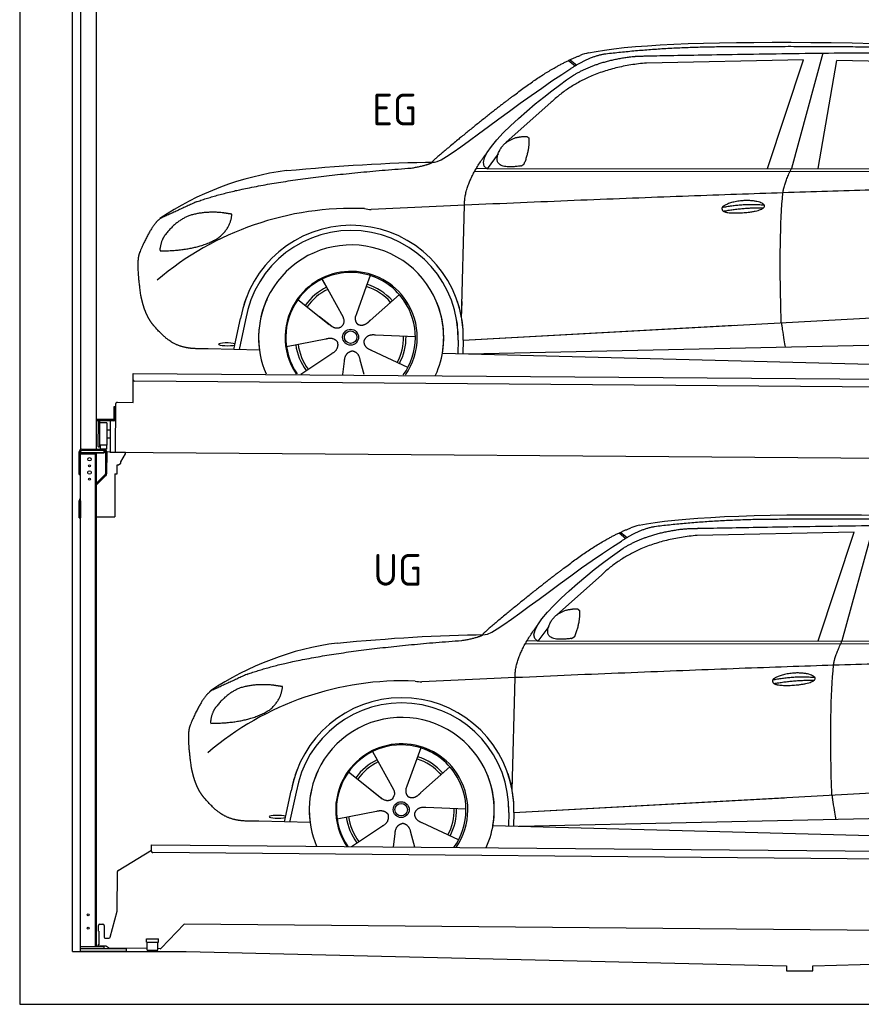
# Model space of a CAD drawing. Header units: millimetres. Extents: x -411 to 6777, y 0 to 6377.
# Tile 1 of 6: x 0 to 3183, y 0 to 3725. Entities that reach past the tile are written whole.
import ezdxf

# ---------------------------------------------------------------- set-up
doc = ezdxf.new("R2010")
doc.units = ezdxf.units.MM
for name, color, linetype, lineweight in [('car', 10, 'Continuous', 25), ('Gebäude', 7, 'Continuous', 25), ('Logo', 7, 'Continuous', 25), ('Plattform', 7, 'Continuous', 25), ('Ständer hinten', 7, 'Continuous', 25)]:
    doc.layers.add(name, color=color, linetype=linetype, lineweight=lineweight)
doc.styles.get("Standard").update_dxf_attribs({"font": 'ISOCP.SHX'})

# ---------------------------------------------------------------- blocks, each defined once
blk = doc.blocks.new('UG Plattfrom Gl550')
at = {"layer": 'Plattform'}
for p, q in [((498.1, 578.8), (498.2, 597.8)), ((498.2, 597.8), (498.3, 603.8)), ((498.3, 603.8), (5435.1, 560.7)), ((371.8, 506.3), (498.1, 583.5)), ((5429.8, 530.7), (503, 573.7)), ((368.7, 352.3), (369.4, 502.1)), ((342.2, 253.9), (368.7, 352.3)), ((297.4, 276.5), (297.6, 298.5)), ((302.6, 303.5), (314.6, 303.4)), ((319.6, 298.3), (319.2, 255.3)), ((621.4, 302.7), (535.3, 212)), ((5347, 261.5), (621.4, 302.7)), ((297.4, 276.5), (299.7, 276.5)), ((299.7, 276.5), (299.3, 225.5)), ((296.9, 220.5), (297, 225.5)), ((299.3, 225.5), (297, 225.5)), ((324.2, 250.3), (337.3, 250.2)), ((479.6, 234.9), (479.7, 247.9)), ((479.6, 234.9), (524.6, 234.5)), ((479.7, 247.9), (524.7, 247.5)), ((481.8, 204.9), (482.1, 234.9)), ((521.8, 204.6), (522.1, 234.6)), ((524.6, 234.5), (524.7, 247.5)), ((325.2, 220.3), (296.9, 220.5)), ((335.5, 213.3), (328.3, 219.2)), ((481.8, 210.9), (338.6, 212.2)), ((481.8, 204.9), (521.8, 204.6)), ((531.7, 210.5), (521.8, 210.6))]:
    blk.add_line(p, q, dxfattribs=at)
for centre, start, end in [((503.1, 578.7), 179.5, 269.5), ((374.4, 502.1), 121.4261, 179.5), ((302.6, 298.5), 89.5, 179.5), ((314.6, 298.4), 359.5, 89.5), ((324.2, 255.3), 179.5, 269.5), ((337.4, 255.2), 269.5, 344.9258), ((325.1, 215.3), 50.8402, 89.5), ((338.6, 217.2), 230.8402, 269.5), ((531.7, 215.5), 269.5, 316.4902)]:
    blk.add_arc(centre, 5, start, end, dxfattribs=at)
blk = doc.blocks.new('Palette EG Gl550')
at = {"layer": 'Plattform'}
for p, q in [((428.6, 2277), (429.5, 2387)), ((429.5, 2387), (5467.3, 2348)), ((5462.1, 2318), (434.2, 2357)), ((362.6, 2087.5), (363.6, 2272.5)), ((368.6, 2277.5), (428.6, 2277)), ((356.5, 2260.3), (356.1, 2214.3)), ((363.5, 2260.2), (356.5, 2260.3)), ((358.1, 2213.3), (358.5, 2260.3)), ((354.1, 2212.3), (292.8, 2212.8)), ((293.1, 2212.8), (293.1, 2207.8)), ((293.1, 2210.8), (355.1, 2210.3)), ((355.1, 2207.3), (293.1, 2207.8)), ((297.3, 2110.5), (298, 2204.5)), ((302, 2204.5), (301.3, 2110.5)), ((330, 2199.4), (329.3, 2115.2)), ((342.6, 2207.4), (341.7, 2087.7)), ((355.1, 2207.3), (355.1, 2210.3)), ((363.1, 2213.2), (358.1, 2213.3)), ((358.2, 2213.3), (363.1, 2213.2)), ((342.3, 2171.9), (329.8, 2172.3)), ((342.1, 2141.7), (329.5, 2141.8)), ((328.9, 2115), (303.9, 2115)), ((303.9, 2115), (303.9, 2100)), ((328.9, 2115), (303.9, 2115)), ((303.9, 2115), (303.9, 2100)), ((303.9, 2100), (328.9, 2100)), ((328.9, 2100), (303.9, 2100)), ((328.9, 2115), (328.9, 2100)), ((328.9, 2115), (328.9, 2100)), ((5465, 2048), (341.7, 2087.7))]:
    blk.add_line(p, q, dxfattribs=at)
for centre, radius, start, end in [((434.3, 2362), 5, 179.556, 269.556), ((368.6, 2272.5), 5, 89.556, 179.556), ((300, 2204.5), 2, 359.3444, 179.3444), ((302.4, 2200.4), 0.4, 179.3444, 271.7264), ((313.4, 1873.4), 326.8, 87.1681, 91.938), ((329.6, 2199.4), 0.4, 359.3444, 86.9565), ((354.1, 2214.3), 2.01, 269.7445, 359.3674), ((355.1, 2213.3), 3, 269.7663, 359.5554), ((355.1, 2213.3), 6, 269.556, 359.556), ((355.1, 2213.3), 6, 269.5566, 359.5553), ((299.3, 2110.5), 2, 179.3444, 359.3444), ((301.7, 2114.6), 0.4, 86.9623, 179.3444), ((302.7, 2123.3), 8.39, 263.3001, 278.0521), ((328.9, 2115.2), 0.4, 267.6536, 359.3444)]:
    blk.add_arc(centre, radius, start, end, dxfattribs=at)
blk = doc.blocks.new('Ständer hinten')
at = {"layer": 'Ständer hinten'}
for p, q in [((229.9, 5112), (229.9, 2098.6)), ((229.9, 5112), (289.9, 5112)), ((289.9, 2100), (289.9, 5112)), ((289.9, 4992), (312.9, 4992)), ((312.9, 4992), (312.9, 4490.7)), ((312.9, 4490.7), (289.9, 4491)), ((230, 2090), (230, 2087)), ((230, 2087), (318.9, 2087)), ((318.9, 2095), (235, 2095)), ((318.9, 2095), (318.9, 2087))]:
    blk.add_line(p, q, dxfattribs=at)
blk = doc.blocks.new('Car_EG')
at = {"layer": 'car'}
for p, q in [((3037.9, 3598.8), (2918.5, 3161.9)), ((2075.4, 3570.6), (2101.4, 3550.1)), ((2081.3, 3573.3), (2106.7, 3553.2)), ((2964.5, 3573), (2370.7, 3561.1)), ((2828.5, 3161.9), (2964.5, 3573)), ((3020.2, 3162), (3091, 3571.1)), ((3792.6, 3554.8), (3091, 3571.1)), ((2009.8, 3412.5), (1839, 3260.1)), ((1809.4, 3217), (1768.3, 3161.3)), ((1721.3, 3152.4), (4364.6, 3149.2)), ((1768.3, 3161.3), (1727, 3162.4)), ((1768.3, 3161.3), (4420.2, 3162.7)), ((1671.2, 2597.6), (1682.3, 3023.1)), ((1325.6, 2757.3), (1310.5, 2715.6)), ((1143.3, 2743.6), (1160.5, 2712.6)), ((1143.5, 2743.6), (1222.8, 2599.9)), ((1310.5, 2715.6), (1273.2, 2612.5)), ((1435.9, 2685.1), (1325, 2587)), ((1052.3, 2666.4), (1171, 2572.3)), ((1671.2, 2597.6), (1672.8, 2658.3)), ((1273.2, 2612.5), (1269.4, 2602.2)), ((1677.7, 2513), (3547.7, 2615.1)), ((810, 2477.3), (835.6, 2594.9)), ((854.1, 2589.5), (829.5, 2476.7)), ((1133.8, 2601.8), (1180.1, 2565.1)), ((1677.7, 2513), (2701.8, 2569)), ((1009, 2488.8), (1157.7, 2517.7)), ((1496.5, 2525.5), (1345.2, 2531.8)), ((1658.1, 2512.4), (1656.8, 2462)), ((1677.7, 2513), (1676.5, 2461.5)), ((1697, 2460.9), (3582.9, 2502.3)), ((907, 2474.7), (712.8, 2479.9)), ((1063.5, 2384.5), (1180.5, 2462.2)), ((1468.3, 2409.5), (1331, 2473.5)), ((1598.6, 2463.5), (3647.1, 2410.1)), ((1222.2, 2383.1), (1228.3, 2432.6)), ((1303.4, 2382.4), (1288.2, 2437.1))]:
    blk.add_line(p, q, dxfattribs=at)
for radius in [30.1, 23.6]:
    blk.add_circle((1251.5, 2523.8), radius, dxfattribs=at)
for centre, radius, start, end in [((2188.5, 3429.2), 174.5, 102.3489, 113.0153), ((1156.1, 2041.5), 1122.3, 97.5147, 123.9129), ((1259.2, 1870.1), 1141.2, 87.724, 130.3913), ((1332, 3124.5), 117.4, 256.4608, 268.6636), ((1253.6, 2522.9), 424.2, 10.1481, 170.2223), ((1253.4, 2522.7), 404.8, 358.5419, 170.499), ((1253.6, 2522.9), 350, 350.2258, 187.9239), ((1251.5, 2523.8), 245, 51.7123, 188.2101), ((1253.6, 2522.9), 250, 34.003, 143.5989), ((1251.5, 2523.8), 245, 30.221, 72.4019), ((1251.5, 2523.8), 209.6, 41.1302, 72.8747), ((1251.5, 2523.8), 209.6, 115.7372, 144.8747), ((1251.5, 2523.8), 200.6, 115.5705, 145.0215), ((1251.5, 2523.8), 200.6, 41.1155, 72.9111), ((1253.6, 2522.9), 424.2, 158.9384, 170.2223), ((1253.6, 2522.9), 350, 154.4856, 203.0931), ((1253.6, 2522.9), 350, 154.4856, 157.347), ((1253.6, 2522.9), 250, 143.5989, 213.5789), ((1251.5, 2523.8), 245, 144.4019, 214.6129), ((1253.6, 2522.9), 250, 143.5989, 147.9713), ((1251.5, 2523.8), 245, 143.0042, 147.4925), ((1251.5, 2523.8), 200.6, 41.1155, 44.3784), ((1251.5, 2523.8), 245, 324.3871, 34.5977), ((1253.6, 2522.9), 250, 325.4211, 34.003), ((1253.6, 2522.9), 250, 29.7422, 34.003), ((1253.6, 2522.9), 350, 350.2258, 23.1163), ((1253.6, 2522.9), 424.2, 358.6661, 18.6635), ((1253.6, 2522.9), 350, 335.9069, 11.3993), ((1253.6, 2522.9), 404.6, 358.5068, 9.6777), ((1253.6, 2522.9), 424.2, 358.6661, 9.1695), ((1251.5, 2523.8), 200.6, 187.5904, 217.0215), ((1251.5, 2523.8), 200.6, 331.5904, 1.0215), ((1251.5, 2523.8), 209.6, 331.7372, 0.8747), ((1251.5, 2523.8), 209.6, 187.7372, 216.8747)]:
    blk.add_arc(centre, radius, start, end, dxfattribs=at)
blk.add_ellipse((785.5, 2496.9), major_axis=(33.6, -0.3), ratio=0.157274, start_param=0.513473, end_param=5.704241, dxfattribs=at)
for points, degree in [([(2151.2, 3599.7), (2438.8, 3661.3), (3323.8, 3648), (4495.8, 3584.7)], 3), ([(2681.9, 3622.1), (2439, 3622), (2209.6, 3594.1)], 2), ([(3646, 3607.4), (3297.8, 3626.8), (2681.9, 3622.1)], 2), ([(1866.9, 3436.8), (2008, 3547.1), (2120.2, 3589.8)], 2), ([(2209.6, 3594.1), (2153.4, 3585.1), (2085, 3539.8)], 2), ([(2091.3, 3513.1), (2185.1, 3570.8), (2320.7, 3586)], 2), ([(1568.6, 3185.8), (1604.3, 3182), (1906.5, 3430.9), (2085, 3539.8)], 3), ([(2370.7, 3561.1), (2146.6, 3541.8), (2009.8, 3412.5)], 2), ([(1768.3, 3161.3), (1685.3, 3201.4), (1979.2, 3437.7), (2091.3, 3513.1)], 3), ([(1866.9, 3436.8), (1785.8, 3376.3), (1683.4, 3292.9), (1554.1, 3187.7), (1560, 3185.7)], 4), ([(1817.6, 3234.6), (1834.1, 3264.9), (1876.9, 3279)], 2), ([(1876.9, 3279), (1905.6, 3284.7), (1918.5, 3283.5)], 2), ([(1918.5, 3283.5), (1924.5, 3277.4), (1927, 3277.3)], 2), ([(1908.1, 3179.4), (1929.6, 3232.4), (1927, 3277.3)], 2), ([(1682.3, 3023.1), (1679.9, 3106.7), (1768.8, 3224)], 2), ([(1894.6, 3171.7), (1772.4, 3153), (1817.6, 3234.6)], 2), ([(1009.4, 3154.2), (1205.7, 3172.1), (1390.9, 3185.2), (1568.6, 3185.8)], 3), ([(1480.7, 3163.9), (1533.9, 3171.8), (1559.7, 3184.7)], 2), ([(1894.6, 3171.7), (1900.7, 3173.5), (1908.1, 3179.4)], 2), ([(667.1, 3035.4), (903.7, 3122), (1480.7, 3163.9)], 2), ([(2886.6, 3070), (2889.7, 3101), (2918.5, 3161.9)], 2), ([(4638.8, 3091), (3762.4, 3119.4), (1329.3, 3007.2)], 2), ([(667.1, 3035.4), (532.9, 2973.5)], 1), ([(2656.5, 3014.7), (2732, 3030.9), (2815.5, 3024.4)], 2), ([(643.1, 2984.4), (590.8, 2963.7), (552.7, 2913.7)], 2), ([(770, 2994.2), (702.5, 3001.9), (643.1, 2984.4)], 2), ([(752.9, 2900.7), (798.9, 2937.7), (802.6, 2989.5)], 2), ([(802.6, 2989.5), (784.9, 2991.6), (770, 2994.2)], 2), ([(2661.4, 3000.8), (2735.6, 3014.7), (2813.5, 3013.3)], 2), ([(532.9, 2973.5), (498.2, 2950.8), (453.2, 2843.7)], 2), ([(552.7, 2913.7), (534.5, 2893.9), (529.7, 2852.6)], 2), ([(531, 2850.3), (675.7, 2850.9), (752.9, 2900.7)], 2), ([(453.2, 2843.7), (446.7, 2827.8), (444.7, 2799.3), (445.7, 2766.9), (456.9, 2683.7)], 4), ([(529.7, 2852.6), (533.1, 2852.5), (531, 2850.3)], 2), ([(1171, 2572.3), (1194.3, 2550.4), (1217.6, 2563.8)], 2), ([(1157.7, 2517.7), (1188.4, 2526.4), (1203, 2503.9)], 2), ([(1180.5, 2462.2), (1208.5, 2477.6), (1203, 2503.9)], 2), ([(1331, 2473.5), (1301, 2484.5), (1302.5, 2511.3)], 2), ([(1345.2, 2531.8), (1313.5, 2535.8), (1302.5, 2511.3)], 2), ([(1228.3, 2432.6), (1229.5, 2464.6), (1255.5, 2471.5)], 2), ([(1288.2, 2437.1), (1282.2, 2468.5), (1255.5, 2471.5)], 2)]:
    blk.add_open_spline(points, degree=degree, dxfattribs=at)
for points, degree, knots in [([(2320.7, 3586), (2347.3, 3588), (2486.7, 3589.9), (3508.2, 3610), (4128.4, 3603.6), (4583.8, 3431), (4560.1, 3257.3)], 4, [0.0821318, 0.0821318, 0.0821318, 0.0821318, 0.0821318, 0.258851, 0.508851, 1, 1, 1, 1, 1]), ([(2880.4, 2578.7), (2879.9, 2592.3), (2879.5, 2605.6), (2879.1, 2618.8), (2873.5, 2808.7), (2876, 2959.1), (2886.6, 3070)], 3, [0, 0, 0, 0, 0.064923, 0.064923, 0.064923, 1, 1, 1, 1]), ([(2656.5, 3014.7), (2660.7, 3019.8), (2681.9, 3035.9), (2764.7, 3055.3), (2879.8, 3018.1), (2770.8, 2990.5), (2686, 2991.9), (2651.7, 2995.8), (2656.5, 3014.7)], 5, [0, 0, 0, 0, 0, 0, 0.300106, 0.500106, 0.700106, 1, 1, 1, 1, 1, 1]), ([(456.9, 2683.7), (457.7, 2679.5), (458.6, 2675.3), (459.5, 2671.1), (460.5, 2667.1), (464, 2652.3), (468, 2638.6), (472.4, 2626.1), (477.3, 2614.8)], 4, [0.4914944, 0.4914944, 0.4914944, 0.4914944, 0.4914944, 0.5422469, 0.5422469, 0.5422469, 0.5422469, 0.728655, 0.728655, 0.728655, 0.728655, 0.728655]), ([(476.9, 2615.5), (478.3, 2612.3), (479.7, 2609.2), (481.1, 2606.2), (482.6, 2603.3), (488.2, 2592.2), (494.2, 2582.8), (500.4, 2574.9), (506.9, 2567.4)], 4, [0.7288005, 0.7288005, 0.7288005, 0.7288005, 0.7288005, 0.7843928, 0.7843928, 0.7843928, 0.7843928, 1, 1, 1, 1, 1]), ([(1222.8, 2599.9), (1224.5, 2595.8), (1225.5, 2591.8), (1225.8, 2587.9), (1226.4, 2579.3), (1223.7, 2571.3), (1217.6, 2563.8)], 3, [0.2167758, 0.2167758, 0.2167758, 0.2167758, 0.4600873, 0.4600873, 0.4600873, 1, 1, 1, 1]), ([(1269.4, 2602.2), (1268.8, 2599), (1268.5, 2596), (1268.6, 2593.1), (1269, 2590.3), (1269.7, 2584.5), (1271.7, 2579.2), (1275.3, 2574.6), (1280.2, 2571.6)], 4, [0.3191838, 0.3191838, 0.3191838, 0.3191838, 0.3191838, 0.5438253, 0.5438253, 0.5438253, 0.5438253, 1, 1, 1, 1, 1]), ([(1325, 2587), (1325, 2587), (1325, 2587), (1325, 2587), (1325, 2587), (1315.9, 2577.3), (1305.2, 2567.4), (1290.9, 2565), (1280.2, 2571.6)], 4, [-0.000003, -0.000003, -0.000003, -0.000003, -0.000003, 0, 0, 0, 0, 1, 1, 1, 1, 1]), ([(2880.4, 2578.7), (2881, 2574), (2881.7, 2569.5), (2882.4, 2565.2), (2883, 2561.2), (2883.5, 2557.3), (2884.1, 2553.5), (2888.6, 2523.3), (2892.2, 2501.2), (2894.7, 2487.2)], 3, [-0.000011, -0.000011, -0.000011, -0.000011, 0.107576, 0.107576, 0.107576, 0.206414, 0.206414, 0.206414, 1, 1, 1, 1]), ([(712.8, 2479.9), (688.1, 2480.6), (632.5, 2477), (596.4, 2490.9), (552.8, 2516), (506.9, 2567.4)], 4, [0, 0, 0, 0, 0, 0.597866, 1, 1, 1, 1, 1])]:
    blk.add_open_spline(points, degree=degree, knots=knots, dxfattribs=at)
blk = doc.blocks.new('Car_147')
at = {"layer": 'car'}
for p, q in [((3229.2, 1811.5), (3109.9, 1374.6)), ((2266.8, 1783.3), (2292.7, 1762.8)), ((2272.6, 1786), (2298, 1765.9)), ((3155.8, 1785.7), (2562, 1773.8)), ((3019.9, 1374.6), (3155.8, 1785.7)), ((2201.2, 1625.2), (2030.4, 1472.8)), ((2000.7, 1429.7), (1959.6, 1374)), ((1912.6, 1365.1), (4556, 1361.9)), ((1959.6, 1374), (1918.4, 1375.1)), ((1959.6, 1374), (4611.6, 1375.4)), ((1862.5, 810.3), (1873.6, 1235.8)), ((1517, 970), (1501.9, 928.3)), ((1334.7, 956.3), (1351.9, 925.3)), ((1334.8, 956.3), (1414.2, 812.6)), ((1501.9, 928.3), (1464.5, 825.2)), ((1627.3, 897.8), (1516.3, 799.7)), ((1243.7, 879.1), (1362.3, 785)), ((1862.5, 810.3), (1864.1, 871)), ((1464.5, 825.2), (1460.7, 814.9)), ((1869, 725.7), (3739, 827.8)), ((1001.4, 690), (1027, 807.6)), ((1045.5, 802.2), (1020.9, 689.4)), ((1325.2, 814.5), (1371.4, 777.8)), ((1869, 725.7), (2893.1, 781.7)), ((1200.4, 701.5), (1349, 730.4)), ((1687.9, 738.2), (1536.6, 744.5)), ((1849.4, 725.1), (1848.1, 674.7)), ((1869, 725.7), (1867.8, 674.2)), ((1888.4, 673.6), (3774.2, 715)), ((1098.3, 687.4), (904.1, 692.6)), ((1254.9, 597.2), (1371.8, 674.9)), ((1659.6, 622.2), (1522.4, 686.2)), ((1789.9, 676.2), (3838.5, 622.8)), ((1413.6, 595.8), (1419.7, 645.3)), ((1494.8, 595.1), (1479.5, 649.8))]:
    blk.add_line(p, q, dxfattribs=at)
for radius in [30.1, 23.6]:
    blk.add_circle((1442.9, 736.5), radius, dxfattribs=at)
for centre, radius, start, end in [((2379.8, 1641.9), 174.5, 102.3489, 113.0153), ((1347.5, 254.1), 1122.3, 97.5147, 123.9129), ((1450.6, 82.8), 1141.2, 87.724, 130.3913), ((1523.4, 1337.2), 117.4, 256.4608, 268.6636), ((1445, 735.6), 424.2, 10.1481, 170.2223), ((1444.7, 735.4), 404.8, 358.5419, 170.499), ((1445, 735.6), 350, 350.2258, 187.9239), ((1442.9, 736.5), 245, 51.7123, 188.2101), ((1445, 735.6), 250, 34.003, 143.5989), ((1442.9, 736.5), 245, 30.221, 72.4019), ((1442.9, 736.5), 209.6, 41.1302, 72.8747), ((1442.9, 736.5), 209.6, 115.7372, 144.8747), ((1442.9, 736.5), 200.6, 115.5705, 145.0215), ((1442.9, 736.5), 200.6, 41.1155, 72.9111), ((1445, 735.6), 424.2, 158.9384, 170.2223), ((1445, 735.6), 350, 154.4856, 203.0931), ((1445, 735.6), 350, 154.4856, 157.347), ((1445, 735.6), 250, 143.5989, 213.5789), ((1442.9, 736.5), 245, 144.4019, 214.6129), ((1445, 735.6), 250, 143.5989, 147.9713), ((1442.9, 736.5), 245, 143.0042, 147.4925), ((1442.9, 736.5), 200.6, 41.1155, 44.3784), ((1442.9, 736.5), 245, 324.3871, 34.5977), ((1445, 735.6), 250, 325.4211, 34.003), ((1445, 735.6), 250, 29.7422, 34.003), ((1445, 735.6), 350, 350.2258, 23.1163), ((1445, 735.6), 424.2, 358.6661, 18.6635), ((1445, 735.6), 350, 335.9069, 11.3993), ((1445, 735.6), 404.6, 358.5068, 9.6777), ((1445, 735.6), 424.2, 358.6661, 9.1695), ((1442.9, 736.5), 209.6, 187.7372, 216.8747), ((1442.9, 736.5), 200.6, 187.5904, 217.0215), ((1442.9, 736.5), 200.6, 331.5904, 1.0215), ((1442.9, 736.5), 209.6, 331.7372, 0.8747)]:
    blk.add_arc(centre, radius, start, end, dxfattribs=at)
blk.add_ellipse((976.9, 709.6), major_axis=(33.6, -0.3), ratio=0.157274, start_param=0.513473, end_param=5.704241, dxfattribs=at)
for points, degree in [([(2342.5, 1812.4), (2630.1, 1874), (3515.1, 1860.7), (4687.1, 1797.4)], 3), ([(2873.2, 1834.8), (2630.4, 1834.7), (2401, 1806.8)], 2), ([(3837.4, 1820.1), (3489.2, 1839.5), (2873.2, 1834.8)], 2), ([(2058.2, 1649.5), (2199.3, 1759.8), (2311.6, 1802.5)], 2), ([(2401, 1806.8), (2344.7, 1797.8), (2276.3, 1752.5)], 2), ([(2282.7, 1725.8), (2376.5, 1783.5), (2512.1, 1798.7)], 2), ([(1760, 1398.5), (1795.6, 1394.7), (2097.9, 1643.6), (2276.3, 1752.5)], 3), ([(2562, 1773.8), (2337.9, 1754.5), (2201.2, 1625.2)], 2), ([(1959.6, 1374), (1876.6, 1414.1), (2170.6, 1650.4), (2282.7, 1725.8)], 3), ([(2058.2, 1649.5), (1977.1, 1589), (1874.8, 1505.6), (1745.4, 1400.4), (1751.4, 1398.4)], 4), ([(2009, 1447.3), (2025.5, 1477.6), (2068.2, 1491.7)], 2), ([(2068.2, 1491.7), (2096.9, 1497.4), (2109.8, 1496.2)], 2), ([(2109.8, 1496.2), (2115.9, 1490.1), (2118.3, 1490)], 2), ([(2099.5, 1392.1), (2120.9, 1445.1), (2118.3, 1490)], 2), ([(1873.6, 1235.8), (1871.3, 1319.4), (1960.2, 1436.7)], 2), ([(2086, 1384.4), (1963.8, 1365.7), (2009, 1447.3)], 2), ([(1200.7, 1366.9), (1397, 1384.8), (1582.2, 1397.9), (1760, 1398.5)], 3), ([(1672.1, 1376.6), (1725.2, 1384.5), (1751.1, 1397.4)], 2), ([(2086, 1384.4), (2092, 1386.2), (2099.5, 1392.1)], 2), ([(858.5, 1248.1), (1095.1, 1334.7), (1672.1, 1376.6)], 2), ([(3077.9, 1282.7), (3081.1, 1313.7), (3109.9, 1374.6)], 2), ([(4830.2, 1303.7), (3953.8, 1332.1), (1520.6, 1219.9)], 2), ([(858.5, 1248.1), (724.2, 1186.2)], 1), ([(2847.8, 1227.4), (2923.4, 1243.6), (3006.8, 1237.1)], 2), ([(834.4, 1197.1), (782.1, 1176.4), (744.1, 1126.4)], 2), ([(961.4, 1206.9), (893.8, 1214.6), (834.4, 1197.1)], 2), ([(944.2, 1113.4), (990.3, 1150.4), (994, 1202.2)], 2), ([(994, 1202.2), (976.3, 1204.3), (961.4, 1206.9)], 2), ([(2852.8, 1213.5), (2926.9, 1227.4), (3004.8, 1226)], 2), ([(724.2, 1186.2), (689.6, 1163.5), (644.6, 1056.4)], 2), ([(744.1, 1126.4), (725.8, 1106.6), (721.1, 1065.3)], 2), ([(722.4, 1063), (867.1, 1063.6), (944.2, 1113.4)], 2), ([(644.6, 1056.4), (638.1, 1040.5), (636, 1012), (637.1, 979.6), (648.2, 896.4)], 4), ([(721.1, 1065.3), (724.5, 1065.2), (722.4, 1063)], 2), ([(1362.3, 785), (1385.6, 763.1), (1409, 776.5)], 2), ([(1536.6, 744.5), (1504.9, 748.5), (1493.9, 724)], 2), ([(1349, 730.4), (1379.8, 739.1), (1394.4, 716.6)], 2), ([(1371.8, 674.9), (1399.8, 690.3), (1394.4, 716.6)], 2), ([(1522.4, 686.2), (1492.4, 697.2), (1493.9, 724)], 2), ([(1419.7, 645.3), (1420.9, 677.3), (1446.8, 684.2)], 2), ([(1479.5, 649.8), (1473.5, 681.2), (1446.8, 684.2)], 2)]:
    blk.add_open_spline(points, degree=degree, dxfattribs=at)
for points, degree, knots in [([(2512.1, 1798.7), (2538.6, 1800.7), (2678.1, 1802.6), (3699.5, 1822.7), (4319.8, 1816.3), (4775.2, 1643.7), (4751.5, 1470)], 4, [0.0821318, 0.0821318, 0.0821318, 0.0821318, 0.0821318, 0.258851, 0.508851, 1, 1, 1, 1, 1]), ([(3071.7, 791.4), (3071.2, 805), (3070.8, 818.3), (3070.4, 831.5), (3064.8, 1021.4), (3067.3, 1171.8), (3077.9, 1282.7)], 3, [0, 0, 0, 0, 0.064923, 0.064923, 0.064923, 1, 1, 1, 1]), ([(2847.8, 1227.4), (2852.1, 1232.5), (2873.2, 1248.6), (2956.1, 1268), (3071.1, 1230.8), (2962.2, 1203.2), (2877.4, 1204.6), (2843.1, 1208.5), (2847.8, 1227.4)], 5, [0, 0, 0, 0, 0, 0, 0.300106, 0.500106, 0.700106, 1, 1, 1, 1, 1, 1]), ([(648.2, 896.4), (649.1, 892.2), (650, 888), (650.9, 883.8), (651.9, 879.8), (655.4, 865), (659.4, 851.3), (663.8, 838.8), (668.6, 827.5)], 4, [0.4914944, 0.4914944, 0.4914944, 0.4914944, 0.4914944, 0.5422469, 0.5422469, 0.5422469, 0.5422469, 0.728655, 0.728655, 0.728655, 0.728655, 0.728655]), ([(668.3, 828.2), (669.7, 825), (671.1, 821.9), (672.5, 818.9), (673.9, 816), (679.6, 804.9), (685.5, 795.5), (691.8, 787.6), (698.3, 780.1)], 4, [0.7288005, 0.7288005, 0.7288005, 0.7288005, 0.7288005, 0.7843928, 0.7843928, 0.7843928, 0.7843928, 1, 1, 1, 1, 1]), ([(1414.2, 812.6), (1415.9, 808.5), (1416.8, 804.5), (1417.1, 800.6), (1417.8, 792), (1415.1, 784), (1409, 776.5)], 3, [0.2167758, 0.2167758, 0.2167758, 0.2167758, 0.4600873, 0.4600873, 0.4600873, 1, 1, 1, 1]), ([(1460.7, 814.9), (1460.2, 811.7), (1459.9, 808.7), (1460, 805.8), (1460.3, 803), (1461.1, 797.2), (1463.1, 791.9), (1466.6, 787.3), (1471.5, 784.3)], 4, [0.3191838, 0.3191838, 0.3191838, 0.3191838, 0.3191838, 0.5438253, 0.5438253, 0.5438253, 0.5438253, 1, 1, 1, 1, 1]), ([(1516.3, 799.7), (1516.3, 799.7), (1516.3, 799.7), (1516.3, 799.7), (1516.3, 799.7), (1507.2, 790), (1496.6, 780.1), (1482.3, 777.7), (1471.5, 784.3)], 4, [-0.000003, -0.000003, -0.000003, -0.000003, -0.000003, 0, 0, 0, 0, 1, 1, 1, 1, 1]), ([(3071.7, 791.4), (3072.4, 786.7), (3073.1, 782.2), (3073.7, 777.9), (3074.3, 773.9), (3074.9, 770), (3075.5, 766.2), (3080, 736), (3083.5, 713.9), (3086, 699.9)], 3, [-0.000011, -0.000011, -0.000011, -0.000011, 0.107576, 0.107576, 0.107576, 0.206414, 0.206414, 0.206414, 1, 1, 1, 1]), ([(904.1, 692.6), (879.5, 693.3), (823.8, 689.7), (787.8, 703.6), (744.1, 728.7), (698.3, 780.1)], 4, [0, 0, 0, 0, 0, 0.597866, 1, 1, 1, 1, 1])]:
    blk.add_open_spline(points, degree=degree, knots=knots, dxfattribs=at)
blk = doc.blocks.new('Ständer_hinten_GT190')
at = {"layer": 'Ständer hinten'}
for p, q in [((225, 2004), (225, 2090)), ((230, 200), (230, 2090)), ((319, 2087), (230, 2087)), ((235, 2100), (319, 2100)), ((319, 2095), (235, 2095)), ((290, 218), (290, 2087)), ((319, 2087), (319, 2095)), ((324, 2090), (324, 2007.2)), ((329, 2090), (328.9, 2007.1)), ((341.8, 2089.5), (329, 2090.6)), ((341.8, 2087.7), (341.8, 2089.5)), ((399.8, 2087.2), (341.8, 2087.7)), ((399.7, 2082.7), (399.8, 2087.2)), ((230, 2082), (290, 2082)), ((285, 2082), (285, 218)), ((383, 2051.9), (399.7, 2082.7)), ((383, 2047.8), (383, 2051.9)), ((369, 2007), (369, 2040.5)), ((369, 2040.5), (374, 2040.5)), ((374, 2040.5), (382.9, 2047.4)), ((382.9, 2047.4), (383, 2047.8)), ((225, 2004), (230, 2004)), ((290, 1972.1), (322.5, 2003.6)), ((325.9, 2000), (290, 1965.2)), ((360, 2006.3), (369, 2007)), ((360, 2006.3), (360, 1844)), ((230, 1904.9), (225, 1904.9)), ((225, 1840), (225, 1904.9)), ((228.1, 1912.1), (230, 1914)), ((230, 1904.9), (230, 1840)), ((225, 1840), (230, 1840)), ((290, 1844), (360, 1844)), ((319, 218), (230, 218)), ((404, 210), (230, 210)), ((404, 200), (230, 200)), ((319, 210), (319, 218)), ((404, 200), (404, 210))]:
    blk.add_line(p, q, dxfattribs=at)
for centre, radius in [((264, 2062), 6.5), ((264, 2012), 6.5), ((264, 2037), 3.7), ((264, 1987), 3.7), ((258.6, 338), 3.7), ((258.6, 288), 3.7)]:
    blk.add_circle(centre, radius, dxfattribs=at)
for centre, radius, start, end in [((235, 2090), 10, 90, 180), ((235, 2090), 5, 90, 180), ((319, 2090), 10, 0.0086, 89.9915), ((319, 2090), 5, 0, 90), ((319, 2007.2), 5, 314.0428, 0), ((318.9, 2007.1), 10, 314.1186, 0), ((235, 1904.9), 10, 134.1186, 180)]:
    blk.add_arc(centre, radius, start, end, dxfattribs=at)
blk = doc.blocks.new('Gebäude_345_GT190')
at = {"layer": 'Gebäude'}
for p, q in [((0, 5750), (0, 0)), ((200, 200), (200, 5550)), ((200, 200), (630.1, 200)), ((630.1, 200), (2900, 146.1)), ((3000, 146.1), (5231.6, 200)), ((2900, 146.1), (2900, 126.1)), ((2900, 126.1), (3000, 126.1)), ((3000, 126.1), (3000, 146.1)), ((0, 0), (5900, 0))]:
    blk.add_line(p, q, dxfattribs=at)

msp = doc.modelspace()

# ---------------------------------------------------------------- block references
for name in ['Car_EG', 'Car_147']:
    msp.add_blockref(name, (0, 0))
at = {"layer": 'Gebäude'}
msp.add_blockref('Gebäude_345_GT190', (0, 0), dxfattribs=at)
at = {"layer": 'Plattform'}
for name in ['Palette EG Gl550', 'UG Plattfrom Gl550']:
    msp.add_blockref(name, (0, 0), dxfattribs=at)
at = {"layer": 'Ständer hinten'}
for name in ['Ständer hinten', 'Ständer_hinten_GT190']:
    msp.add_blockref(name, (0, 0), dxfattribs=at)

# ---------------------------------------------------------------- texts
msp.add_text('UG', height=120).set_placement((1337.66, 1583.58))
at = {"layer": 'Logo'}
msp.add_text('EG', height=120, dxfattribs=at).set_placement((1334, 3325.32))

doc.saveas('drawing.dxf')
